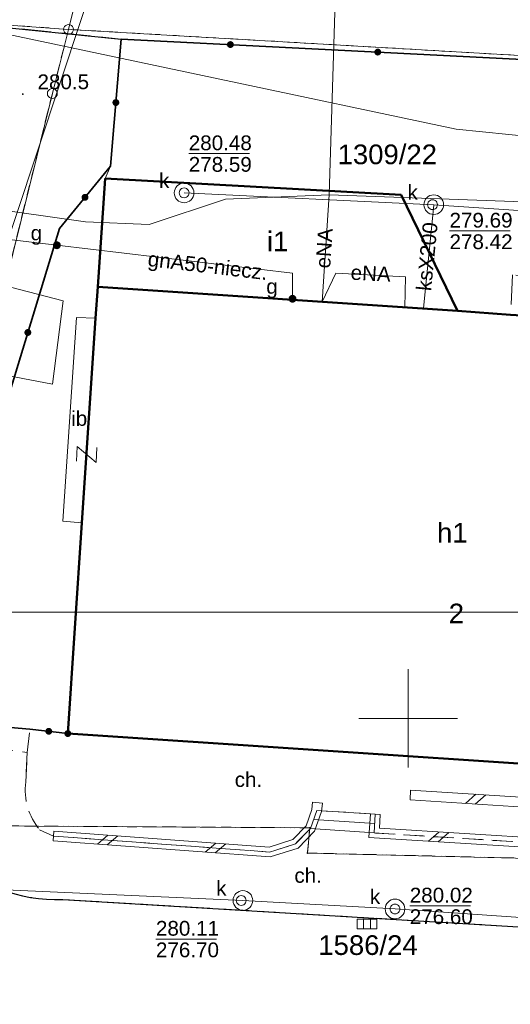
# Model space of a CAD drawing. Extents: x 0 to 6569664, y 0 to 5584502.
# Tile 18 of 64: x 6568330 to 6568355, y 5584085 to 5584136. Entities that reach past the tile are written whole.
import ezdxf
from ezdxf.enums import TextEntityAlignment as Align

# ---------------------------------------------------------------- set-up
doc = ezdxf.new("R2010")
doc.units = 0
doc.header["$PDSIZE"] = 0.75
for name, pattern in [('GAK', [3.5, 2, -0.7, 0.1, -0.7]), ('PRZER1-1', [1, 0.5, -0.5]), ('PRZER2-1', [1.5, 1, -0.5]), ('PRZER3-1', [2, 1.5, -0.5])]:
    doc.linetypes.add(name, pattern=pattern)
doc.layers.get('0').update_dxf_attribs({"linetype": 'CONTINUOUS'})
doc.layers.get('Defpoints').update_dxf_attribs({"linetype": 'CONTINUOUS'})
for name, color, linetype, lineweight in [('EGBU', 7, 'CONTINUOUS', 50), ('EGBU_O', 7, 'CONTINUOUS', 50), ('EGDE', 7, 'CONTINUOUS', 18), ('EGDE_O', 7, 'CONTINUOUS', 18), ('EGPG', 7, 'CONTINUOUS', 18), ('GEPADR_O', 7, 'CONTINUOUS', 18), ('GEPPHC', 7, 'CONTINUOUS', 18), ('GUPPRZ_O', 7, 'CONTINUOUS', 18), ('OTBU', 7, 'CONTINUOUS', 50), ('OTBU_O', 7, 'CONTINUOUS', 50), ('OTDI', 7, 'CONTINUOUS', 18), ('OTDI_O', 7, 'CONTINUOUS', 18), ('OTDN', 7, 'CONTINUOUS', 18), ('OTKC', 7, 'CONTINUOUS', 18), ('OTKC_O', 7, 'CONTINUOUS', 18), ('OTKJ', 7, 'CONTINUOUS', 18), ('OTKK', 7, 'CONTINUOUS', 25), ('OTKS', 7, 'CONTINUOUS', 18), ('OTOO', 7, 'CONTINUOUS', 35), ('OTRN', 7, 'CONTINUOUS', 13), ('OTRN_O', 7, 'CONTINUOUS', 13), ('ramka sekcji', 7, 'CONTINUOUS', 18), ('siec', 7, 'GAK', 70), ('SUPK', 7, 'CONTINUOUS', 18), ('SUPW', 7, 'CONTINUOUS', 18), ('SUPW_O', 7, 'CONTINUOUS', 18)]:
    doc.layers.add(name, color=color, linetype=linetype, lineweight=lineweight)
for name, color, linetype, lineweight, true_color in [('EGUG', 7, 'CONTINUOUS', 18, 0x008000), ('SUCP', 7, 'CONTINUOUS', 18, 0xd200d2), ('SUEP', 1, 'CONTINUOUS', 18, 0xff0000), ('SUEP_O', 1, 'CONTINUOUS', 18, 0xff0000), ('SUGP', 7, 'CONTINUOUS', 18, 0xbfbf00), ('SUGP_O', 7, 'CONTINUOUS', 18, 0xbfbf00), ('SUGU', 7, 'CONTINUOUS', 18, 0xbfbf00), ('SUGU_O', 7, 'CONTINUOUS', 18, 0xbfbf00), ('SUGW', 7, 'CONTINUOUS', 18, 0xbfbf00), ('SUGW_O', 7, 'CONTINUOUS', 18, 0xbfbf00), ('SUKK', 7, 'CONTINUOUS', 18, 0x803300), ('SUKP', 7, 'CONTINUOUS', 18, 0x803300), ('SUKP_O', 7, 'CONTINUOUS', 18, 0x803300), ('SUTP', 7, 'CONTINUOUS', 18, 0xff9100)]:
    doc.layers.add(name, color=color, linetype=linetype, lineweight=lineweight, true_color=true_color)
doc.styles.add('Arial', font='arial.ttf')
doc.styles.add('GEO-INFO', font='arial.ttf')
doc.dimstyles.get("Standard").update_dxf_attribs({"dimtxt": 0.18, "dimasz": 0.18, "dimexe": 0.18, "dimexo": 0.0625, "dimgap": 0.09, "dimtad": 0, "dimtih": 1, "dimtoh": 1, "dimdec": 4, "dimzin": 0, "dimdsep": 46, "dimtxsty": 'Standard', "dimcen": 0.09, "dimadec": 0, "dimazin": 0, "dimtfac": 1, "dimtdec": 4, "dimtofl": 0, "dimtmove": 0, "dimatfit": 3, "dimfxl": 0, "dimtolj": 1, "dimtzin": 0, "dimarcsym": 0})

# ---------------------------------------------------------------- blocks, each defined once
blk = doc.blocks.new('D_GSPWPN1')
blk.add_hatch(color=0).paths.add_polyline_path([(-0.045, 0), (-0.043467, -0.011647), (-0.038971, -0.0225), (-0.03182, -0.03182), (-0.0225, -0.038971), (-0.011647, -0.043467), (0, -0.045), (0.011647, -0.043467), (0.0225, -0.038971), (0.03182, -0.03182), (0.038971, -0.0225), (0.043467, -0.011647), (0.045, 0), (0.043467, 0.011647), (0.038971, 0.0225), (0.03182, 0.03182), (0.0225, 0.038971), (0.011647, 0.043467), (0, 0.045), (-0.011647, 0.043467), (-0.0225, 0.038971), (-0.03182, 0.03182), (-0.038971, 0.0225), (-0.043467, 0.011647)])
blk = doc.blocks.new('D_GUPIWZ1_1')
at = {"color": 0}
blk.add_lwpolyline([(0, 0.25), (0.064705, 0.241481), (0.125, 0.216506), (0.176777, 0.176777), (0.216506, 0.125), (0.241481, 0.064705), (0.25, 0), (0.241481, -0.064705), (0.216506, -0.125), (0.176777, -0.176777), (0.125, -0.216506), (0.064705, -0.241481), (0, -0.25), (-0.064705, -0.241481), (-0.125, -0.216506), (-0.176777, -0.176777), (-0.216506, -0.125), (-0.241481, -0.064705), (-0.25, 0), (-0.241481, 0.064705), (-0.216506, 0.125), (-0.176777, 0.176777), (-0.125, 0.216506), (-0.064705, 0.241481)], close=True, dxfattribs=at)
blk = doc.blocks.new('D_GUPKKS1')
at = {"color": 0}
blk.add_lwpolyline([(0.5, -0.25), (-0.5, -0.25), (-0.5, 0.25), (0.5, 0.25)], close=True, dxfattribs=at)
for points in [[(-0.175, -0.25), (-0.175, 0.25)], [(0.175, -0.25), (0.175, 0.25)]]:
    blk.add_lwpolyline(points, dxfattribs=at)
blk = doc.blocks.new('D_GUPGZA1')
blk.add_hatch(color=0).paths.add_polyline_path([(-0.2, 0), (-0.193185, -0.051764), (-0.173205, -0.1), (-0.141421, -0.141421), (-0.1, -0.173205), (-0.051764, -0.193185), (0, -0.2), (0.051764, -0.193185), (0.1, -0.173205), (0.141421, -0.141421), (0.173205, -0.1), (0.193185, -0.051764), (0.2, 0), (0.193185, 0.051764), (0.173205, 0.1), (0.141421, 0.141421), (0.1, 0.173205), (0.051764, 0.193185), (0, 0.2), (-0.051764, 0.193185), (-0.1, 0.173205), (-0.141421, 0.141421), (-0.173205, 0.1), (-0.193185, 0.051764)])
blk = doc.blocks.new('D_GUPGUT1')
blk.add_hatch(color=0).paths.add_polyline_path([(-0.2, 0), (-0.193185, -0.051764), (-0.173205, -0.1), (-0.141421, -0.141421), (-0.1, -0.173205), (-0.051764, -0.193185), (0, -0.2), (0.051764, -0.193185), (0.1, -0.173205), (0.141421, -0.141421), (0.173205, -0.1), (0.193185, -0.051764), (0.2, 0), (0.193185, 0.051764), (0.173205, 0.1), (0.141421, 0.141421), (0.1, 0.173205), (0.051764, 0.193185), (0, 0.2), (-0.051764, 0.193185), (-0.1, 0.173205), (-0.141421, 0.141421), (-0.173205, 0.1), (-0.193185, 0.051764)])
blk = doc.blocks.new('D_GEPPHC1')
at = {"color": 0}
blk.add_lwpolyline([(-0.375, 0.5), (0.375, 0.5), (-0.375, -0.5), (0.375, -0.5)], dxfattribs=at)
blk = doc.blocks.new('D_GEPPGD1_1')
at = {"color": 0}
blk.add_lwpolyline([(0, 0.25), (0.077254, 0.237764), (0.146946, 0.202254), (0.202254, 0.146946), (0.237764, 0.077254), (0.25, 0), (0.237764, -0.077254), (0.202254, -0.146946), (0.146946, -0.202254), (0.077254, -0.237764), (0, -0.25), (-0.077254, -0.237764), (-0.146946, -0.202254), (-0.202254, -0.146946), (-0.237764, -0.077254), (-0.25, 0), (-0.237764, 0.077254), (-0.202254, 0.146946), (-0.146946, 0.202254), (-0.077254, 0.237764)], close=True, dxfattribs=at)
blk = doc.blocks.new('D_GEPPGD1_2')
blk.add_hatch(color=0).paths.add_polyline_path([(0, -0.045), (0.013906, -0.042798), (0.02645, -0.036406), (0.036406, -0.02645), (0.042798, -0.013906), (0.045, 0), (0.042798, 0.013906), (0.036406, 0.02645), (0.02645, 0.036406), (0.013906, 0.042798), (0, 0.045), (-0.013906, 0.042798), (-0.02645, 0.036406), (-0.036406, 0.02645), (-0.042798, 0.013906), (-0.045, 0), (-0.042798, -0.013906), (-0.036406, -0.02645), (-0.02645, -0.036406), (-0.013906, -0.042798)])
blk = doc.blocks.new('D_ODTN_1')
at = {"color": 0}
for points in [[(-0.5, -0.25), (0, 0.25)], [(0, -0.25), (0.5, 0.25)]]:
    blk.add_lwpolyline(points, dxfattribs=at)
blk = doc.blocks.new('D_GSLDSO2')
at = {"color": 0}
blk.add_lwpolyline([(0, 0.25), (0, -0.25)], dxfattribs=at)
blk = doc.blocks.new('D_KOLO')
blk.add_hatch(color=0).paths.add_polyline_path([(-0.175, 0), (-0.169037, -0.045293), (-0.151554, -0.0875), (-0.123744, -0.123744), (-0.0875, -0.151554), (-0.045293, -0.169037), (0, -0.175), (0.045293, -0.169037), (0.0875, -0.151554), (0.123744, -0.123744), (0.151554, -0.0875), (0.169037, -0.045293), (0.175, 0), (0.169037, 0.045293), (0.151554, 0.0875), (0.123744, 0.123744), (0.0875, 0.151554), (0.045293, 0.169037), (0, 0.175), (-0.045293, 0.169037), (-0.0875, 0.151554), (-0.123744, 0.123744), (-0.151554, 0.0875), (-0.169037, 0.045293)])
blk = doc.blocks.new('D_GSLKOG1')
blk.add_hatch(color=0).paths.add_polyline_path([(-0.175, 0), (-0.169037, -0.045293), (-0.151554, -0.0875), (-0.123744, -0.123744), (-0.0875, -0.151554), (-0.045293, -0.169037), (0, -0.175), (0.045293, -0.169037), (0.0875, -0.151554), (0.123744, -0.123744), (0.151554, -0.0875), (0.169037, -0.045293), (0.175, 0), (0.169037, 0.045293), (0.151554, 0.0875), (0.123744, 0.123744), (0.0875, 0.151554), (0.045293, 0.169037), (0, 0.175), (-0.045293, 0.169037), (-0.0875, 0.151554), (-0.123744, 0.123744), (-0.151554, 0.0875), (-0.169037, 0.045293)])
blk = doc.blocks.new('*D45')
at = {"layer": 'Defpoints', "color": 0}
for p in [(6568647.5, 5584150), (6568650, 5584150), (0, 0)]:
    blk.add_point(p, dxfattribs=at)
at = {"layer": 'ramka sekcji', "color": 0, "lineweight": -2}
blk.add_line((6568649.938, 5584150), (6568647.5, 5584150), dxfattribs=at)
at = {"layer": 'ramka sekcji', "color": 0, "insert": (6568644.106, 5584150), "char_height": 0.75, "attachment_point": 5, "style": 'GEO-INFO'}
blk.add_mtext('\\A1;5584150.0000', dxfattribs=at)
blk = doc.blocks.new('*D46')
at = {"layer": 'Defpoints', "color": 0}
for p in [(6568650, 5584152.5), (6568650, 5584150), (0, 0)]:
    blk.add_point(p, dxfattribs=at)
at = {"layer": 'ramka sekcji', "color": 0, "lineweight": -2}
blk.add_line((6568650, 5584150.062), (6568650, 5584152.5), dxfattribs=at)
at = {"layer": 'ramka sekcji', "color": 0, "insert": (6568650, 5584155.896), "char_height": 0.75, "attachment_point": 5, "rotation": 90, "style": 'GEO-INFO'}
blk.add_mtext('\\A1;6568650.0000', dxfattribs=at)

msp = doc.modelspace()

# ---------------------------------------------------------------- linework, layer by layer
at = {"layer": 'EGBU', "linetype": 'Continuous', "lineweight": 50, "elevation": 10.18}
msp.add_lwpolyline([(6568371.79, 5584119.42), (6568371.78, 5584119.31), (6568370.96, 5584107.34), (6568370.76, 5584102.2), (6568370.61, 5584102.21), (6568370.37, 5584096.72), (6568332.7, 5584099.23), (6568333.42, 5584109.94), (6568334.11, 5584120.34), (6568334.22, 5584121.93), (6568352.51, 5584120.71), (6568355.2, 5584120.51), (6568362.8, 5584120.05)], close=True, dxfattribs=at)
at = {"layer": 'EGDE', "linetype": 'Continuous', "elevation": 10.22}
for points in [[(6568361.26341, 5584250.74162), (6568355.87516, 5584228.80739), (6568343.88997, 5584180.27922), (6568337.0279, 5584152.47866), (6568332.74, 5584135.02), (6568328.2783, 5584135.3346), (6568318.08182, 5584100.1005), (6568315.04175, 5584096.21103), (6568312.96342, 5584095.29418), (6568309.21068, 5584095.48584), (6568302.523, 5584096.81978), (6568303.26305, 5584109.23027), (6568304.89857, 5584108.81131), (6568309.92834, 5584135.22816), (6568320.18066, 5584169.23288), (6568329.95, 5584201.67), (6568339.09, 5584229.28), (6568315.28914, 5584237.02736), (6568321.65, 5584256.49), (6568327.03, 5584260.27)], [(6568361.59535, 5584252.09289), (6568365.64994, 5584250.98505), (6568368.16833, 5584248.79733), (6568369.72416, 5584246.02716), (6568370.27666, 5584242.73402), (6568367.78222, 5584196.52832), (6568365.45974, 5584156.3753), (6568363.32778, 5584133.24604), (6568332.74, 5584135.02), (6568337.0279, 5584152.47866), (6568343.88997, 5584180.27922), (6568355.87516, 5584228.80739), (6568361.26341, 5584250.74162)], [(6568328.2783, 5584135.3346), (6568332.74, 5584135.02), (6568331.91463, 5584131.76118), (6568322.71334, 5584094.57975), (6568312.96342, 5584095.29418), (6568315.04175, 5584096.21103), (6568318.08182, 5584100.1005)], [(6568331.91463, 5584131.76118), (6568332.74, 5584135.02), (6568363.32778, 5584133.24604), (6568371.2, 5584132.71), (6568377.65, 5584132.3), (6568375.19, 5584092.43), (6568344.88, 5584093.16), (6568345, 5584094.44), (6568322.71334, 5584094.57975)], [(6568375.19, 5584092.43), (6568374.92948, 5584088.19204), (6568374.48985, 5584081.95589), (6568329.45932, 5584084.84591), (6568320.72616, 5584086.59352), (6568322.71334, 5584094.57975), (6568345, 5584094.44), (6568344.88, 5584093.16)]]:
    msp.add_lwpolyline(points, close=True, dxfattribs=at)
at = {"layer": 'EGUG', "linetype": 'PRZER1-1', "lineweight": 18, "elevation": 10.08}
for points in [[(6568370.27666, 5584242.73402), (6568367.78222, 5584196.52832), (6568365.45974, 5584156.3753), (6568363.32778, 5584133.24604), (6568332.74, 5584135.02), (6568328.2783, 5584135.3346), (6568318.08182, 5584100.1005), (6568315.04175, 5584096.21103), (6568312.96342, 5584095.29418), (6568309.21068, 5584095.48584), (6568302.523, 5584096.81978), (6568293.22847, 5584098.67016), (6568278.61678, 5584101.82214), (6568280.79901, 5584114.07121), (6568303.26305, 5584109.23027), (6568304.89857, 5584108.81131), (6568309.92834, 5584135.22816), (6568320.18066, 5584169.23288), (6568329.95, 5584201.67), (6568339.09, 5584229.28), (6568315.28914, 5584237.02736), (6568321.65, 5584256.49)], [(6568328.2783, 5584135.3346), (6568332.74, 5584135.02), (6568331.91463, 5584131.76118), (6568322.71334, 5584094.57975), (6568345, 5584094.44), (6568344.88, 5584093.16), (6568375.19, 5584092.43), (6568374.92948, 5584088.19204), (6568374.48985, 5584081.95589)]]:
    msp.add_lwpolyline(points, dxfattribs=at)
msp.add_lwpolyline([(6568331.91463, 5584131.76118), (6568332.74, 5584135.02), (6568363.32778, 5584133.24604), (6568371.2, 5584132.71), (6568377.65, 5584132.3), (6568375.19, 5584092.43), (6568344.88, 5584093.16), (6568345, 5584094.44), (6568322.71334, 5584094.57975)], close=True, dxfattribs=at)
at = {"layer": 'GUPPRZ_O', "linetype": 'Continuous', "lineweight": 13, "elevation": 10.8, "flags": 128}
for points in [[(6568338.84828, 5584128.705), (6568341.92828, 5584128.705)], [(6568352.10244, 5584124.77396), (6568355.18244, 5584124.77396)], [(6568350.08138, 5584090.47158), (6568353.16138, 5584090.47158)], [(6568337.18052, 5584088.78529), (6568340.26052, 5584088.78529)]]:
    msp.add_lwpolyline(points, dxfattribs=at)
at = {"layer": 'OTBU', "linetype": 'Continuous', "lineweight": 50, "elevation": 10.18}
msp.add_lwpolyline([(6568334.22, 5584121.93), (6568334.6, 5584127.44), (6568349.64, 5584126.61), (6568352.51, 5584120.71)], close=True, dxfattribs=at)
at = {"layer": 'OTDI', "linetype": 'Continuous', "lineweight": 18, "elevation": 10.18}
msp.add_lwpolyline([(6568332.45, 5584110.02), (6568333.42, 5584109.94), (6568334.11, 5584120.34), (6568333.15, 5584120.38)], close=True, dxfattribs=at)
at = {"layer": 'OTDN', "linetype": 'Continuous', "lineweight": 18, "elevation": 10.18}
for points in [[(6568350.12601, 5584096.35949), (6568367.99975, 5584095.21256), (6568367.71821, 5584092.87017)], [(6568345.63876, 5584095.69512), (6568345.59582, 5584095.26575), (6568345.24758, 5584094.26456), (6568344.4048, 5584093.41068), (6568342.99007, 5584092.95711), (6568331.95162, 5584093.77068)], [(6568345.14124, 5584095.74488), (6568345.10418, 5584095.37425), (6568344.81242, 5584094.53544), (6568344.1352, 5584093.84932), (6568342.92993, 5584093.46289), (6568331.98838, 5584094.26932)], [(6568350.09399, 5584095.86051), (6568367.44025, 5584094.74744), (6568367.22179, 5584092.92983)], [(6568365.78449, 5584092.84048), (6568348.00489, 5584093.946), (6568348.08049, 5584095.15559)], [(6568365.81551, 5584093.33952), (6568348.53511, 5584094.414), (6568348.57951, 5584095.12441)]]:
    msp.add_lwpolyline(points, dxfattribs=at)
at = {"layer": 'OTKC', "linetype": 'PRZER2-1', "lineweight": 18, "elevation": 10.18}
for points in [[(6568377.68, 5584087.98), (6568371.71, 5584088.44), (6568332.44, 5584090.8, -0.45490263), (6568324.46, 5584099.15), (6568330.64, 5584098.27), (6568330.56, 5584096.77, 0.21030029), (6568331.27, 5584094.34), (6568331.97, 5584094.02), (6568342.96, 5584093.21), (6568344.27, 5584093.63), (6568345.03, 5584094.4), (6568348.27, 5584094.18), (6568365.8, 5584093.09), (6568367.47, 5584092.9), (6568369.51, 5584092.8, 0.12574289), (6568371.1, 5584092.66, 0.34864944), (6568373.14, 5584094.42), (6568373.36, 5584097.51), (6568373.61243, 5584100.52929), (6568375.73, 5584100.29), (6568378.25, 5584100.43), (6568377.91, 5584092.62), (6568377.8, 5584090.47)], [(6568330.77, 5584099.46), (6568332.7, 5584099.23), (6568370.37, 5584096.72), (6568370.55165, 5584100.87517), (6568372.02289, 5584100.70892), (6568371.79, 5584097.7), (6568371.43, 5584095.75), (6568369.69, 5584094.84), (6568367.72, 5584094.98), (6568367.47, 5584092.9), (6568365.8, 5584093.09), (6568348.27, 5584094.18), (6568348.33, 5584095.14), (6568345.35, 5584095.32), (6568345.03, 5584094.4), (6568344.27, 5584093.63), (6568342.96, 5584093.21), (6568331.97, 5584094.02), (6568331.27, 5584094.34, -0.21030029), (6568330.56, 5584096.77), (6568330.64, 5584098.27)]]:
    msp.add_lwpolyline(points, format="xyb", close=True, dxfattribs=at)
at = {"layer": 'OTKJ', "linetype": 'PRZER3-1', "lineweight": 18, "elevation": 10.18}
msp.add_lwpolyline([(6568330.51, 5584084.83), (6568276.89, 5584095.36), (6568277.84, 5584101.97), (6568311.48, 5584095.15), (6568315.63, 5584096.54), (6568318.19, 5584099.95), (6568327.5, 5584132.13), (6568328.02, 5584133.92), (6568328.36, 5584135.24), (6568335.42, 5584134.53), (6568334.87, 5584128.07), (6568332.28, 5584124.9), (6568324.69, 5584099.98, 0.03393703), (6568324.46, 5584099.15, 0.45490263), (6568332.44, 5584090.8), (6568371.71, 5584088.44), (6568377.68, 5584087.98), (6568381.72, 5584087.67), (6568384.28, 5584087.56)], format="xyb", dxfattribs=at)
msp.add_lwpolyline([(6568334.6, 5584127.44), (6568334.87, 5584128.07), (6568335.42, 5584134.53), (6568361.49, 5584133.2), (6568371.42, 5584132.69), (6568377.52, 5584132.23), (6568377.07, 5584124.06), (6568370.54, 5584124.51), (6568370.36, 5584121.53), (6568362.96, 5584122.01), (6568355.31, 5584122.54), (6568355.2, 5584120.51), (6568352.51, 5584120.71), (6568349.64, 5584126.61)], close=True, dxfattribs=at)
at = {"layer": 'OTKK', "linetype": 'Continuous', "lineweight": 25, "elevation": 10.18}
for points in [[(6568280.34, 5584112.5), (6568277.69, 5584112.69), (6568276.96, 5584112.62), (6568276.42, 5584111.96), (6568275.11, 5584104.71, 0.31088175), (6568277.84, 5584101.97), (6568311.48, 5584095.15), (6568315.63, 5584096.54), (6568318.19, 5584099.95), (6568327.5, 5584132.13), (6568328.02, 5584133.92), (6568328.36, 5584135.24), (6568335.42, 5584134.53)], [(6568324.69, 5584099.98, 0.03393703), (6568324.46, 5584099.15, 0.45490263), (6568332.44, 5584090.8), (6568371.71, 5584088.44), (6568377.68, 5584087.98)]]:
    msp.add_lwpolyline(points, format="xyb", dxfattribs=at)
at = {"layer": 'OTKS', "linetype": 'Continuous', "lineweight": 18, "elevation": 10.18}
msp.add_lwpolyline([(6568345.03, 5584094.4), (6568348.27, 5584094.18), (6568348.33, 5584095.14), (6568345.35, 5584095.32)], close=True, dxfattribs=at)
msp.add_lwpolyline([(6568348.3, 5584094.66), (6568345.18809, 5584094.85449)], dxfattribs=at)
at = {"layer": 'OTOO', "linetype": 'Continuous', "lineweight": 35, "elevation": 10.18}
msp.add_lwpolyline([(6568332.7, 5584099.23), (6568330.77, 5584099.46), (6568324.69, 5584099.98), (6568332.28, 5584124.9), (6568334.87, 5584128.07), (6568335.42, 5584134.53), (6568361.49, 5584133.2)], dxfattribs=at)
at = {"layer": 'ramka sekcji'}
for q in [(6568350, 5584102.5), (6568347.5, 5584100), (6568350, 5584097.5), (6568352.5, 5584100)]:
    msp.add_line((6568350, 5584100), q, dxfattribs=at)
at = {"layer": 'siec', "linetype": 'ByBlock', "lineweight": 20}
msp.add_line((6568238.01967, 5584105.39829), (6568734.39713, 5584105.39829), dxfattribs=at)
at = {"layer": 'SUCP', "linetype": 'Continuous', "lineweight": 18, "elevation": 10.14}
msp.add_lwpolyline([(6568363.52786, 5584258.84118), (6568358.72812, 5584235.45896), (6568363.21186, 5584234.19605), (6568362.14107, 5584229.40269), (6568356.91373, 5584229.77556), (6568349.05454, 5584184.02745), (6568353.4808, 5584182.02165), (6568352.51065, 5584178.73978), (6568347.94518, 5584179.45938), (6568328.91705, 5584122.12967), (6568332.47163, 5584121.22431), (6568331.91754, 5584116.99279), (6568327.01957, 5584117.92663), (6568310.11167, 5584042.64789), (6568313.52267, 5584040.92342), (6568312.64533, 5584036.86571), (6568307.74363, 5584037.91157), (6568299.28996, 5584003.59361)], dxfattribs=at)
at = {"layer": 'SUEP', "linetype": 'Continuous', "lineweight": 18, "elevation": 10.14}
for points in [[(6568345.99204, 5584126.61216), (6568346.38297, 5584139.72821), (6568369.35058, 5584137.78361), (6568391.13265, 5584136.90458), (6568401.39526, 5584135.72737)], [(6568360.74305, 5584137.31793), (6568359.58928, 5584126.12732), (6568345.99204, 5584126.61216)], [(6568323.07725, 5584122.97663), (6568324.72615, 5584126.48455), (6568333.60173, 5584125.23873), (6568336.83418, 5584125.10207), (6568340.71399, 5584126.38637), (6568345.99204, 5584126.61216)], [(6568345.62399, 5584121.16932), (6568345.99204, 5584126.61216)], [(6568345.62399, 5584121.16932), (6568346.32558, 5584122.63279), (6568349.85802, 5584122.44404), (6568349.82984, 5584120.88878)]]:
    msp.add_lwpolyline(points, dxfattribs=at)
at = {"layer": 'SUGP', "linetype": 'Continuous', "lineweight": 18, "elevation": 10.14}
msp.add_lwpolyline([(6568324.0042, 5584125.01693), (6568332.1453, 5584124.04679), (6568344.12441, 5584122.63107), (6568344.12117, 5584121.33094)], dxfattribs=at)
at = {"layer": 'SUKP', "linetype": 'Continuous', "lineweight": 18, "elevation": 10.14}
for points in [[(6568338.6115, 5584126.71052), (6568351.30114, 5584126.10912), (6568367.27523, 5584125.02983), (6568378.9934, 5584124.50392), (6568388.43, 5584114.48)], [(6568350.78053, 5584120.82536), (6568351.30114, 5584126.10912)], [(6568312.20002, 5584092.0756), (6568341.60027, 5584090.74628)], [(6568341.60027, 5584090.74628), (6568349.33138, 5584090.31603), (6568361.36735, 5584089.49119), (6568375.72584, 5584088.56609)]]:
    msp.add_lwpolyline(points, dxfattribs=at)
at = {"layer": 'SUPK', "linetype": 'Continuous', "lineweight": 18, "elevation": 10.14}
for points in [[(6568338.6115, 5584126.21052, -1), (6568338.6115, 5584127.21052, -1)], [(6568351.30114, 5584125.60912, -1), (6568351.30114, 5584126.60912, -1)], [(6568341.60027, 5584090.24628, -1), (6568341.60027, 5584091.24628, -1)], [(6568349.33138, 5584089.81603, -1), (6568349.33138, 5584090.81603, -1)]]:
    msp.add_lwpolyline(points, format="xyb", close=True, dxfattribs=at)
at = {"layer": 'SUTP', "linetype": 'Continuous', "lineweight": 18, "elevation": 10.14}
msp.add_lwpolyline([(6568275.1335, 5584147.38671), (6568283.04302, 5584145.57255), (6568300.77273, 5584141.04064), (6568328.39228, 5584135.02605), (6568352.43941, 5584129.95549), (6568361.80246, 5584128.99606), (6568370.85908, 5584126.9826), (6568380.42882, 5584125.50579)], dxfattribs=at)

# ---------------------------------------------------------------- block references
at = {"layer": 'EGPG', "linetype": 'Continuous', "lineweight": 18}
for name, p in [('D_GEPPGD1_1', (6568332.74, 5584135.02, 10.24)), ('D_GEPPGD1_1', (6568331.91463, 5584131.76118, 10.24)), ('D_GEPPGD1_2', (6568345, 5584094.44, 10.24)), ('D_GEPPGD1_2', (6568344.88, 5584093.16, 10.24))]:
    msp.add_blockref(name, p, dxfattribs=at)
at = {"layer": 'GEPPHC', "linetype": 'Continuous', "lineweight": 18, "rotation": 86.49570246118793}
msp.add_blockref('D_GEPPHC1', (6568333.65976, 5584113.4182, 10.24), dxfattribs=at)
at = {"layer": 'OTDN', "linetype": 'Continuous', "lineweight": 18}
for name, p, rotation in [('D_GSLDSO2', (6568350.11, 5584096.11, 10.18), 356.3284731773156), ('D_ODTN_1', (6568353.42629, 5584095.8972, 10.18), 356.3284731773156), ('D_ODTN_1', (6568353.42629, 5584095.8972, 10.18), 356.3284731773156), ('D_GSLDSO2', (6568345.39, 5584095.72, 10.18), 264.2894068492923), ('D_GSLDSO2', (6568348.33, 5584095.14, 10.18), 86.42366559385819), ('D_GSLDSO2', (6568331.97, 5584094.02, 10.18), 175.7847298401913), ('D_ODTN_1', (6568334.72244, 5584093.81714, 10.18), 175.7847298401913), ('D_ODTN_1', (6568334.72244, 5584093.81714, 10.18), 175.7847298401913), ('D_ODTN_1', (6568351.5456, 5584093.97633, 10.18), 176.4419794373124), ('D_ODTN_1', (6568351.5456, 5584093.97633, 10.18), 176.4419794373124), ('D_ODTN_1', (6568340.20756, 5584093.41286, 10.18), 175.7847298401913), ('D_ODTN_1', (6568340.20756, 5584093.41286, 10.18), 175.7847298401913)]:
    msp.add_blockref(name, p, dxfattribs=dict(at, rotation=rotation))
at = {"layer": 'OTOO', "linetype": 'Continuous', "lineweight": 35}
for name, p, rotation in [('D_KOLO', (6568340.96474, 5584134.24713, 10.18), 357.0795021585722), ('D_KOLO', (6568340.96474, 5584134.24713, 10.18), 357.0795021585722), ('D_KOLO', (6568348.455, 5584133.865, 10.18), 357.0795021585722), ('D_KOLO', (6568348.455, 5584133.865, 10.18), 357.0795021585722), ('D_KOLO', (6568335.145, 5584131.3, 10.18), 85.13361205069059), ('D_KOLO', (6568335.145, 5584131.3, 10.18), 85.13361205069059), ('D_KOLO', (6568333.575, 5584126.485, 10.18), 50.74998521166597), ('D_KOLO', (6568333.575, 5584126.485, 10.18), 50.74998521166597), ('D_KOLO', (6568330.6702, 5584119.6146, 10.18), 73.06059396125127), ('D_KOLO', (6568330.6702, 5584119.6146, 10.18), 73.06059396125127), ('D_KOLO', (6568331.735, 5584099.345, 10.18), 173.2040560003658), ('D_KOLO', (6568331.735, 5584099.345, 10.18), 173.2040560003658), ('D_GSLKOG1', (6568332.7, 5584099.23, 10.18), 173.2040560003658)]:
    msp.add_blockref(name, p, dxfattribs=dict(at, rotation=rotation))
at = {"layer": 'OTRN', "linetype": 'Continuous', "lineweight": 13}
msp.add_blockref('D_GSPWPN1', (6568330.41, 5584131.73, 10.08), dxfattribs=at)
at = {"layer": 'SUGU', "linetype": 'Continuous', "lineweight": 18}
msp.add_blockref('D_GUPGUT1', (6568344.12117, 5584121.33094, 10.16), dxfattribs=at)
at = {"layer": 'SUGW', "linetype": 'Continuous', "lineweight": 18}
msp.add_blockref('D_GUPGZA1', (6568332.1453, 5584124.04679, 10.16), dxfattribs=at)
at = {"layer": 'SUKK', "linetype": 'Continuous', "lineweight": 18}
msp.add_blockref('D_GUPKKS1', (6568347.91, 5584089.55, 10.16), dxfattribs=at)
at = {"layer": 'SUPW', "linetype": 'Continuous', "lineweight": 18}
for p in [(6568338.6115, 5584126.71052, 10.18), (6568351.24011, 5584126.11324, 10.18), (6568341.51528, 5584090.74533, 10.18), (6568349.33138, 5584090.31603, 10.18)]:
    msp.add_blockref('D_GUPIWZ1_1', p, dxfattribs=at)

# ---------------------------------------------------------------- texts
at = {"layer": 'EGBU_O', "linetype": 'Continuous', "lineweight": 0, "style": 'Arial'}
msp.add_text('h1', height=1, dxfattribs=at).set_placement((6568352.245, 5584108.93424, 10.8), align=Align.CENTER)
at = {"layer": 'EGDE_O', "linetype": 'Continuous', "style": 'Arial'}
for s, p in [('1309/22', (6568348.93943, 5584128.16626, 10.8)), ('1586/24', (6568347.95808, 5584087.97883, 10.8))]:
    msp.add_text(s, height=1, dxfattribs=at).set_placement(p, align=Align.CENTER)
at = {"layer": 'GEPADR_O', "linetype": 'Continuous', "lineweight": 0, "style": 'Arial'}
msp.add_text('2', height=1, dxfattribs=at).set_placement((6568352.06249, 5584104.83419, 10.8))
at = {"layer": 'GUPPRZ_O', "linetype": 'Continuous', "lineweight": 0, "style": 'Arial'}
for s, p in [('280.48', (6568338.84828, 5584128.8775, 10.8)), ('278.59', (6568338.84828, 5584127.7825, 10.8)), ('279.69', (6568352.10244, 5584124.94646, 10.8)), ('278.42', (6568352.10244, 5584123.85146, 10.8)), ('280.02', (6568350.08138, 5584090.64408, 10.8)), ('276.60', (6568350.08138, 5584089.54908, 10.8)), ('280.11', (6568337.18052, 5584088.95779, 10.8)), ('276.70', (6568337.18052, 5584087.86279, 10.8))]:
    msp.add_text(s, height=0.75, dxfattribs=at).set_placement(p)
at = {"layer": 'OTBU_O', "linetype": 'Continuous', "lineweight": 0, "style": 'Arial'}
msp.add_text('i1', height=1, dxfattribs=at).set_placement((6568343.365, 5584123.7447, 10.8), align=Align.CENTER)
at = {"layer": 'OTDI_O', "linetype": 'Continuous', "lineweight": 0, "style": 'Arial'}
msp.add_text('ib', height=0.75, dxfattribs=at).set_placement((6568333.28, 5584114.86959, 10.8), align=Align.CENTER)
at = {"layer": 'OTKC_O', "linetype": 'Continuous', "lineweight": 0, "style": 'Arial'}
for p in [(6568341.88357, 5584096.51816, 10.8), (6568344.91507, 5584091.6451, 10.8)]:
    msp.add_text('ch.', height=0.75, dxfattribs=at).set_placement(p, align=Align.CENTER)
at = {"layer": 'OTRN_O', "linetype": 'Continuous', "lineweight": 0, "style": 'Arial'}
msp.add_text('280.5', height=0.75, dxfattribs=at).set_placement((6568331.16, 5584131.98, 10.8))
at = {"layer": 'SUEP_O', "linetype": 'Continuous', "lineweight": 0, "style": 'Arial'}
for rotation, p in [(86.131489, (6568346.10083, 5584123.87094, 10.8)), (356.941303, (6568348.07614, 5584122.24535, 10.8))]:
    msp.add_text('eNA', height=0.75, rotation=rotation, dxfattribs=at).set_placement(p, align=Align.CENTER)
at = {"layer": 'SUGP_O', "linetype": 'Continuous', "lineweight": 0, "style": 'Arial'}
msp.add_text('gnA50-niecz.', height=0.75, rotation=353.259953, dxfattribs=at).set_placement((6568339.77356, 5584122.6358, 10.8), align=Align.CENTER)
at = {"layer": 'SUGU_O', "linetype": 'Continuous', "lineweight": 0, "style": 'Arial'}
msp.add_text('g', height=0.75, dxfattribs=at).set_placement((6568343.37117, 5584121.58094, 10.8), align=Align.RIGHT)
at = {"layer": 'SUGW_O', "linetype": 'Continuous', "lineweight": 0, "style": 'Arial'}
msp.add_text('g', height=0.75, dxfattribs=at).set_placement((6568331.3953, 5584124.29679, 10.8), align=Align.RIGHT)
at = {"layer": 'SUKP_O', "linetype": 'Continuous', "lineweight": 0, "style": 'Arial'}
msp.add_text('ksX200', height=0.75, rotation=84.372743, dxfattribs=at).set_placement((6568351.3329, 5584123.43846, 10.8), align=Align.CENTER)
at = {"layer": 'SUPW_O', "linetype": 'Continuous', "lineweight": 0, "style": 'Arial'}
for p in [(6568337.8615, 5584126.96052, 10.8), (6568350.49011, 5584126.36324, 10.8), (6568340.76528, 5584090.99533, 10.8), (6568348.58138, 5584090.56603, 10.8)]:
    msp.add_text('k', height=0.75, dxfattribs=at).set_placement(p, align=Align.RIGHT)

# ---------------------------------------------------------------- dimensions: what is measured, and where the dimension line sits
at = {"layer": 'ramka sekcji'}
for offset, dtype, picture, middle in [((0, 2.5), 1, '*D46', (6568650, 5584155.8956787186)), ((-2.5, 0), 0, '*D45', (6568644.1063676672, 5584150))]:
    dim = msp.add_ordinate_dim(feature_location=(6568650, 5584150), offset=offset, dtype=dtype, origin=(0, 0), dimstyle='Standard', override={"dimtxt": 0.75, "dimtxsty": 'GEO-INFO'}, dxfattribs=at)
    dim.commit()
    dim.dimension.update_dxf_attribs({"geometry": picture, "text_midpoint": middle})

doc.saveas('drawing.dxf')
